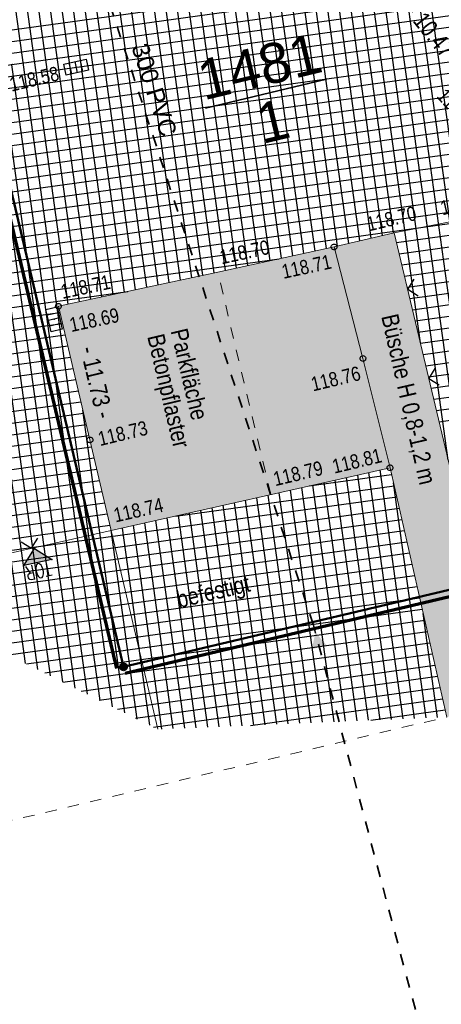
# Model space of a CAD drawing. Header units: metres. Extents: x 311004 to 311786, y 5688269 to 5688759.
# Tile 32 of 96: x 311174 to 311183, y 5688434 to 5688455. Entities that reach past the tile are written whole.
import ezdxf

# ---------------------------------------------------------------- set-up
doc = ezdxf.new("R2010")
doc.units = ezdxf.units.M
for name, pattern in [('1600.2028', [0]), ('2.10', [0.5, 0.25, -0.25]), ('2.35', [0]), ('2.51', [0.5, 0.25, -0.25]), ('2.604', [0]), ('2.611', [0]), ('2.74', [0])]:
    doc.linetypes.add(name, pattern=pattern)
doc.layers.get('0').update_dxf_attribs({"color": 1, "linetype": 'CONTINUOUS'})
for name, color, linetype in [('Bandagierung', 7, 'CONTINUOUS'), ('Bemaßung', 5, 'CONTINUOUS'), ('Einfriedung', 200, 'CONTINUOUS'), ('Einläufe', 161, 'CONTINUOUS'), ('Flurstücke_Grenzpunkte', 51, 'CONTINUOUS'), ('Gelände', 92, 'CONTINUOUS'), ('Mauern', 32, 'CONTINUOUS'), ('Nutzungsart', 92, 'CONTINUOUS'), ('Oberflächen', 7, 'CONTINUOUS'), ('RWL', 5, 'CONTINUOUS'), ('Schraffuren', 7, 'CONTINUOUS'), ('Straße', 7, 'CONTINUOUS'), ('Tore_Türen', 7, 'CONTINUOUS')]:
    doc.layers.add(name, color=color, linetype=linetype)
doc.styles.add('Bemaßung', font='Arial Narrow.ttf')
doc.styles.add('Geländehöhe', font='Arial Narrow.ttf')
doc.styles.add('K 10 700 - Schrägstrich als Bruchstrich interpretiert', font='Arial.ttf')
doc.styles.add('Oberflächenmaterial', font='Arial Narrow.ttf')
doc.styles.add('RW Haltungstext', font='Arial.ttf')
doc.styles.add('SIMPLEX', font='SIMPLEX')

# ---------------------------------------------------------------- blocks, each defined once
blk = doc.blocks.new('Einlauf mittig')
at = {"color": 0, "lineweight": -2}
blk.add_lwpolyline([(-0.5, 0.25), (0.5, 0.25), (0.5, -0.25), (-0.5, -0.25)], close=True, dxfattribs=at)
for points in [[(-0.25, 0.25), (-0.25, -0.25)], [(0, -0.25), (0, 0.25)], [(0.25, 0.25), (0.25, -0.25)]]:
    blk.add_lwpolyline(points, dxfattribs=at)
blk.add_point((0, 0), dxfattribs=at)
blk = doc.blocks.new('S2.112', base_point=(0, -0.25))
blk.add_hatch(color=7).paths.add_polyline_path([(-0.25, 0), (0.25, 0), (0, -0.25)], flags=0)
at = {"color": 0, "lineweight": -2}
blk.add_lwpolyline([(-0.25, 0), (0.25, 0), (0, -0.25)], close=True, dxfattribs=at)
for p in [(-0.25, 0), (0.25, 0), (0, -0.25)]:
    blk.add_point(p, dxfattribs=at)
at = {"color": 7, "style": 'SIMPLEX', "width": 0.7}
blk.add_text('TOR', height=0.25, dxfattribs=at).set_placement((-0.20513, 0.021498))
blk = doc.blocks.new('Grenzpunkt')
at = {"color": 0, "lineweight": -2}
blk.add_lwpolyline([(0.433013, -0.25, -0.5773502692), (-0.433013, -0.25, -0.5773502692), (0, 0.5, -0.5773502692)], format="xyb", close=True, dxfattribs=at)
blk = doc.blocks.new('Einlauf', base_point=(0, 0.25))
at = {"color": 0, "lineweight": -2}
blk.add_lwpolyline([(-0.5, 0.25), (0.5, 0.25), (0.5, -0.25), (-0.5, -0.25)], close=True, dxfattribs=at)
for points in [[(-0.25, -0.25), (-0.25, 0.25)], [(0, 0.25), (0, -0.25)], [(0.25, 0.25), (0.25, -0.25)]]:
    blk.add_lwpolyline(points, dxfattribs=at)
blk.add_point((0, 0), dxfattribs=at)
blk = doc.blocks.new('Grenzpunkt_ Abm. nach Quellenlage n. zu spezifizieren')
at = {"lineweight": -2}
blk.add_hatch(color=0, dxfattribs=at).paths.add_polyline_path([(0.165, 0), (0.159378, -0.042705), (0.142894, -0.0825), (0.116673, -0.116673), (0.0825, -0.142894), (0.042705, -0.159378), (0, -0.165), (-0.042705, -0.159378), (-0.0825, -0.142894), (-0.116673, -0.116673), (-0.142894, -0.0825), (-0.159378, -0.042705), (-0.165, 0), (-0.159378, 0.042705), (-0.142894, 0.0825), (-0.116673, 0.116673), (-0.0825, 0.142894), (-0.042705, 0.159378), (0, 0.165), (0.042705, 0.159378), (0.0825, 0.142894), (0.116673, 0.116673), (0.142894, 0.0825), (0.159378, 0.042705)], flags=0)
at = {"color": 0, "lineweight": -2}
blk.add_lwpolyline([(0.142894, -0.0825, -0.577350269), (-0.142894, -0.0825, -0.577350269), (0, 0.165, -0.577350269)], format="xyb", close=True, dxfattribs=at)
blk = doc.blocks.new('O93')
at = {"layer": 'Flurstücke_Grenzpunkte', "color": 7, "linetype": '1600.2028', "lineweight": 50}
blk.add_lwpolyline([(311177.117, 5688460.902), (311171.797, 5688459.658), (311173.467, 5688452.609), (311176.172, 5688441.195), (311194.642, 5688445.565), (311188.199, 5688450.527, -0.13930701), (311181.713, 5688458.578, 0.328064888)], format="xyb", close=True, dxfattribs=at)
at = {"layer": 'Flurstücke_Grenzpunkte', "color": 7, "lineweight": 35, "insert": (311179.283863, 5688453.704926), "char_height": 0.875, "attachment_point": 5, "rotation": 13.4999787, "line_spacing_factor": 0.84, "style": 'K 10 700 - Schrägstrich als Bruchstrich interpretiert'}
blk.add_mtext('\\S1481/1;', dxfattribs=at)
blk = doc.blocks.new('O330')
at = {"layer": 'Flurstücke_Grenzpunkte', "color": 7, "linetype": '1600.2028', "lineweight": 50}
blk.add_lwpolyline([(311168.633, 5688473.009), (311171.797, 5688459.658), (311177.117, 5688460.902, -0.328064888), (311181.713, 5688458.578, 0.13930701), (311188.199, 5688450.527), (311194.642, 5688445.565)], format="xyb", dxfattribs=at)
blk = doc.blocks.new('O358')
at = {"layer": 'Flurstücke_Grenzpunkte', "color": 7, "linetype": '1600.2028', "lineweight": 50}
blk.add_lwpolyline([(311194.642, 5688445.565), (311176.172, 5688441.195), (311173.467, 5688452.609), (311110.925, 5688437.256), (311109.878, 5688441.656), (311007.011, 5688417.298)], dxfattribs=at)
blk = doc.blocks.new('*X65')
at = {"color": 7, "linetype": '2.611', "lineweight": 25, "true_color": 0xffe5e5}
for p, q in [((311181.578772, 5688450.553278), (311180.111769, 5688461.134225)), ((311181.823169, 5688450.610936), (311180.355639, 5688461.195685)), ((311182.067566, 5688450.668595), (311180.604864, 5688461.218525)), ((311180.60076, 5688450.325692), (311179.136288, 5688460.888386)), ((311180.84558, 5688450.380303), (311179.380158, 5688460.949846)), ((311181.089977, 5688450.437961), (311179.624028, 5688461.011306)), ((311181.334375, 5688450.49562), (311179.867899, 5688461.072766)), ((311179.865711, 5688450.166113), (311178.404677, 5688460.704007)), ((311180.110727, 5688450.219306), (311178.648547, 5688460.765467)), ((311180.355744, 5688450.272499), (311178.892418, 5688460.826927)), ((311178.885645, 5688449.953341), (311177.425287, 5688460.486365)), ((311179.130662, 5688450.006534), (311177.67018, 5688460.540445)), ((311179.375678, 5688450.059727), (311177.915074, 5688460.594526)), ((311179.620695, 5688450.11292), (311178.159967, 5688460.648606)), ((311177.905435, 5688449.74161), (311176.445713, 5688460.270045)), ((311178.150561, 5688449.794016), (311176.690606, 5688460.324125)), ((311178.395613, 5688449.846954), (311176.9355, 5688460.378205)), ((311178.640629, 5688449.900148), (311177.180393, 5688460.432285)), ((311176.924933, 5688449.531986), (311175.466139, 5688460.053724)), ((311177.170059, 5688449.584392), (311175.711033, 5688460.107805)), ((311177.415184, 5688449.636798), (311175.955926, 5688460.161885)), ((311177.66031, 5688449.689204), (311176.20082, 5688460.215965)), ((311182.653258, 5688448.264628), (311181.002182, 5688460.173223)), ((311175.944431, 5688449.322361), (311174.486566, 5688459.837404)), ((311176.189557, 5688449.374767), (311174.731459, 5688459.891484)), ((311176.434682, 5688449.427173), (311174.976353, 5688459.945564)), ((311176.679808, 5688449.47958), (311175.221246, 5688459.999644)), ((311174.963929, 5688449.112737), (311173.506992, 5688459.621084)), ((311175.209055, 5688449.165143), (311173.751885, 5688459.675164)), ((311175.45418, 5688449.217549), (311173.996779, 5688459.729244)), ((311175.699306, 5688449.269955), (311174.241672, 5688459.783324)), ((311175.116314, 5688440.732017), (311172.527418, 5688459.404763)), ((311175.387445, 5688440.596862), (311172.772312, 5688459.458843)), ((311175.658575, 5688440.461706), (311173.017205, 5688459.512923)), ((311175.929705, 5688440.32655), (311173.262099, 5688459.567004)), ((311174.031794, 5688441.27264), (311171.547845, 5688459.188443)), ((311174.302924, 5688441.137484), (311171.792738, 5688459.242523)), ((311174.574054, 5688441.002329), (311172.037632, 5688459.296603)), ((311174.845184, 5688440.867173), (311172.282525, 5688459.350683)), ((311183.26037, 5688445.706159), (311181.3995, 5688459.12792)), ((311183.867482, 5688443.147689), (311181.746821, 5688458.443228)), ((311184.474594, 5688440.58922), (311182.088623, 5688457.798344)), ((311184.745476, 5688440.455852), (311182.429826, 5688457.157775)), ((311184.989963, 5688440.512863), (311182.770713, 5688456.519492)), ((311164.892392, 5688453.871762), (311182.854737, 5688456.362164)), ((311164.950552, 5688453.627434), (311182.980238, 5688456.127172)), ((311165.008712, 5688453.383106), (311183.105739, 5688455.892181)), ((311165.066872, 5688453.138778), (311183.231241, 5688455.65719)), ((311165.125032, 5688452.894451), (311183.356742, 5688455.422199)), ((311165.183192, 5688452.650123), (311183.482243, 5688455.187208)), ((311165.241353, 5688452.405795), (311183.607744, 5688454.952217)), ((311165.299513, 5688452.161467), (311183.733246, 5688454.717225)), ((311165.357673, 5688451.91714), (311183.858747, 5688454.482234)), ((311165.415833, 5688451.672812), (311183.984248, 5688454.247243)), ((311165.473993, 5688451.428484), (311184.14734, 5688454.017464)), ((311165.532153, 5688451.184156), (311184.351197, 5688453.793336)), ((311165.590313, 5688450.939829), (311184.610898, 5688453.576951)), ((311165.648473, 5688450.695501), (311184.8706, 5688453.360566)), ((311165.706633, 5688450.451173), (311185.130301, 5688453.144181)), ((311165.764794, 5688450.206846), (311185.390002, 5688452.927796)), ((311165.822954, 5688449.962518), (311185.649704, 5688452.711412)), ((311165.881114, 5688449.71819), (311185.909405, 5688452.495027)), ((311165.939274, 5688449.473862), (311186.169106, 5688452.278642)), ((311165.997434, 5688449.229535), (311186.428808, 5688452.062257)), ((311166.055594, 5688448.985207), (311186.688509, 5688451.845872)), ((311166.113754, 5688448.740879), (311186.948211, 5688451.629487)), ((311165.781135, 5688448.442371), (311187.207912, 5688451.413102)), ((311182.132996, 5688450.457095), (311187.467613, 5688451.196717)), ((311182.190979, 5688450.212743), (311187.727315, 5688450.980332)), ((311182.248963, 5688449.968391), (311187.987016, 5688450.763947)), ((311182.306947, 5688449.724039), (311188.246717, 5688450.547562)), ((311182.36493, 5688449.479686), (311188.5242, 5688450.333643)), ((311164.380601, 5688447.995802), (311179.56787, 5688450.101452)), ((311182.422914, 5688449.235334), (311188.806164, 5688450.120344)), ((311182.480897, 5688448.990982), (311189.088128, 5688449.907046)), ((311182.538881, 5688448.74663), (311189.370092, 5688449.693748)), ((311164.439212, 5688447.751537), (311176.268127, 5688449.391565)), ((311182.596864, 5688448.502278), (311189.652057, 5688449.48045)), ((311182.654848, 5688448.257925), (311189.934021, 5688449.267151)), ((311164.497823, 5688447.507272), (311174.781588, 5688448.933071)), ((311182.712832, 5688448.013573), (311190.215985, 5688449.053853)), ((311164.556434, 5688447.263006), (311174.839232, 5688448.688672)), ((311182.770815, 5688447.769221), (311190.497949, 5688448.840555)), ((311164.615045, 5688447.018741), (311174.896876, 5688448.444273)), ((311182.828799, 5688447.524869), (311190.779914, 5688448.627257)), ((311182.886782, 5688447.280517), (311191.061878, 5688448.413958)), ((311164.673657, 5688446.774476), (311174.954519, 5688448.199873)), ((311182.944766, 5688447.036164), (311191.343842, 5688448.20066)), ((311164.732268, 5688446.530211), (311175.012163, 5688447.955474)), ((311183.00275, 5688446.791812), (311191.625807, 5688447.987362)), ((311170.759699, 5688447.113497), (311175.069807, 5688447.711075)), ((311183.060733, 5688446.54746), (311191.907771, 5688447.774064)), ((311171.392859, 5688446.94889), (311175.127451, 5688447.466675)), ((311171.622025, 5688446.728272), (311175.185094, 5688447.222276)), ((311171.714168, 5688446.488656), (311175.242738, 5688446.977877)), ((311171.769886, 5688446.243989), (311175.300382, 5688446.733477)), ((311176.200835, 5688440.191394), (311175.284421, 5688446.801148)), ((311171.825603, 5688445.999323), (311175.358025, 5688446.489078)), ((311171.881321, 5688445.754657), (311175.415669, 5688446.244679)), ((311171.937039, 5688445.50999), (311175.473128, 5688446.000254)), ((311171.992756, 5688445.265324), (311175.530469, 5688445.755812)), ((311172.048474, 5688445.020657), (311175.58781, 5688445.511371)), ((311182.27625, 5688440.06141), (311181.530775, 5688445.438243)), ((311182.527158, 5688440.072111), (311181.775533, 5688445.493304)), ((311172.104192, 5688444.775991), (311175.645151, 5688445.26693)), ((311180.227717, 5688445.145109), (311182.025542, 5688445.39437)), ((311181.272619, 5688440.018608), (311180.551745, 5688445.218002)), ((311181.523527, 5688440.029308), (311180.796503, 5688445.273062)), ((311181.774435, 5688440.040009), (311181.04126, 5688445.328123)), ((311182.025342, 5688440.050709), (311181.286018, 5688445.383183)), ((311182.778066, 5688440.082811), (311182.066844, 5688445.212589)), ((311172.159909, 5688444.531325), (311175.702492, 5688445.022489)), ((311177.303585, 5688444.487299), (311182.081136, 5688445.149686)), ((311180.268988, 5688439.975805), (311179.572715, 5688444.99776)), ((311180.519896, 5688439.986506), (311179.817473, 5688445.052821)), ((311180.770803, 5688439.997206), (311180.06223, 5688445.107881)), ((311181.021711, 5688440.007907), (311180.306988, 5688445.162941)), ((311172.215627, 5688444.286658), (311175.759833, 5688444.778047)), ((311172.38278, 5688443.552659), (311182.13673, 5688444.905002)), ((311179.265357, 5688439.933003), (311178.593685, 5688444.777519)), ((311179.516264, 5688439.943703), (311178.838443, 5688444.832579)), ((311179.767172, 5688439.954404), (311179.0832, 5688444.887639)), ((311180.01808, 5688439.965104), (311179.327958, 5688444.9427)), ((311172.438497, 5688443.307993), (311182.192323, 5688444.660319)), ((311178.261725, 5688439.8902), (311177.614655, 5688444.557277)), ((311178.512633, 5688439.900901), (311177.859413, 5688444.612338)), ((311178.763541, 5688439.911601), (311178.10417, 5688444.667398)), ((311179.014449, 5688439.922302), (311178.348928, 5688444.722458)), ((311172.271344, 5688444.041992), (311175.817174, 5688444.533606)), ((311172.494215, 5688443.063326), (311182.247917, 5688444.415635)), ((311177.509002, 5688439.858098), (311176.880383, 5688444.392096)), ((311177.75991, 5688439.868799), (311177.12514, 5688444.447156)), ((311178.010818, 5688439.879499), (311177.369898, 5688444.502217)), ((311172.327062, 5688443.797326), (311175.874515, 5688444.289165)), ((311172.549933, 5688442.81866), (311182.30351, 5688444.170952)), ((311176.471965, 5688440.056239), (311175.900368, 5688444.178958)), ((311176.743095, 5688439.921083), (311176.14611, 5688444.226915)), ((311177.007186, 5688439.836697), (311176.390868, 5688444.281975)), ((311177.258094, 5688439.847398), (311176.635625, 5688444.337036)), ((311172.60565, 5688442.573994), (311182.359104, 5688443.926268)), ((311172.661368, 5688442.329327), (311182.414697, 5688443.681584)), ((311172.717085, 5688442.084661), (311182.470291, 5688443.436901)), ((311172.867351, 5688441.853103), (311182.525884, 5688443.192217)), ((311173.263486, 5688441.655634), (311182.581478, 5688442.947534)), ((311173.65962, 5688441.458165), (311182.637072, 5688442.70285)), ((311174.055754, 5688441.260696), (311182.692665, 5688442.458167)), ((311174.451889, 5688441.063227), (311182.748259, 5688442.213483)), ((311183.028974, 5688440.093512), (311182.714368, 5688442.362647)), ((311174.848023, 5688440.865758), (311182.803852, 5688441.968799)), ((311175.244157, 5688440.668289), (311182.859446, 5688441.724116)), ((311175.640292, 5688440.47082), (311182.915039, 5688441.479432)), ((311176.036426, 5688440.273351), (311182.970633, 5688441.234749)), ((311176.432561, 5688440.075882), (311183.026226, 5688440.990065)), ((311176.828695, 5688439.878413), (311183.08182, 5688440.745381)), ((311178.943983, 5688439.919297), (311183.137413, 5688440.500698)), ((311181.573113, 5688440.031423), (311183.193007, 5688440.256014))]:
    blk.add_line(p, q, dxfattribs=at)
blk = doc.blocks.new('S2.97')
at = {"color": 0, "lineweight": -2}
blk.add_lwpolyline([(-0.5, 0.5), (0, 0), (0.5, 0.5)], dxfattribs=at)
blk = doc.blocks.new('Zugangspfeil', base_point=(0, -0.5))
at = {"lineweight": -2}
blk.add_hatch(color=0, dxfattribs=at).paths.add_polyline_path([(0, -0.166666), (-0.333334, 0.5), (0.333334, 0.5)], flags=0)

msp = doc.modelspace()

# ---------------------------------------------------------------- hatches: boundary and pattern name
at = {"layer": 'Schraffuren', "lineweight": 25, "true_color": 0xf0fff0}
msp.add_hatch(color=7, dxfattribs=at).paths.add_polyline_path([(311183.24, 5688445.792), (311184.518785, 5688440.402991), (311183.228, 5688440.102), (311181.998017, 5688445.517809), (311181.992, 5688445.542), (311181.399, 5688447.926), (311180.768, 5688450.362), (311182.082, 5688450.672)], flags=0)
at = {"layer": 'Schraffuren', "lineweight": 25, "true_color": 0xffe5e5}
msp.add_hatch(color=7, dxfattribs=at).paths.add_polyline_path([(311175.902, 5688444.172), (311175.438, 5688446.15), (311174.75, 5688449.067), (311178.23, 5688449.811), (311180.768, 5688450.362), (311181.399, 5688447.926), (311181.992, 5688445.542), (311179.388612, 5688444.956345)], flags=0)

# ---------------------------------------------------------------- linework, layer by layer
at = {"layer": 'Bandagierung', "color": 200, "linetype": '2.604', "lineweight": 70, "true_color": 0xbf00e5}
for p, q in [((311176.026043, 5688441.16041), (311173.321043, 5688452.57441)), ((311194.676536, 5688445.41903), (311176.206536, 5688441.04903))]:
    msp.add_line(p, q, dxfattribs=at)
at = {"layer": 'Einfriedung', "color": 7, "linetype": '2.74', "lineweight": 18}
for p, q in [((311182.082, 5688450.672, 118.695), (311183.298, 5688450.911, 118.717)), ((311184.518785, 5688440.402991), (311182.082, 5688450.672, 118.695)), ((311172.418, 5688443.398, 118.727), (311175.902, 5688444.172, 118.745))]:
    msp.add_line(p, q, dxfattribs=at)
at = {"layer": 'Nutzungsart', "color": 7, "linetype": '2.10', "lineweight": 13}
for p, q in [((311179.388612, 5688444.956345), (311178.23, 5688449.811, 118.705)), ((311173.009, 5688437.674), (311183.228, 5688440.102))]:
    msp.add_line(p, q, dxfattribs=at)
at = {"layer": 'Nutzungsart', "color": 7, "true_color": 0xffffff}
msp.add_point((311179.377, 5688445.005, 118.788), dxfattribs=at)
at = {"layer": 'RWL', "color": 160, "linetype": '2.51', "lineweight": 35, "true_color": 0x3354ff}
for p, q in [((311180.318, 5688442.109), (311172.721, 5688465.258, 118.674)), ((311187.158, 5688416.318), (311180.318, 5688442.109))]:
    msp.add_line(p, q, dxfattribs=at)
at = {"layer": 'Straße', "color": 7, "linetype": '2.35', "lineweight": 18}
for p, q in [((311182.082, 5688450.672, 118.695), (311180.768, 5688450.362, 118.709)), ((311178.23, 5688449.811, 118.705), (311180.768, 5688450.362, 118.709)), ((311180.768, 5688450.362, 118.709), (311181.399, 5688447.926, 118.756)), ((311174.75, 5688449.067, 118.713), (311178.23, 5688449.811, 118.705)), ((311175.438, 5688446.15, 118.732), (311174.75, 5688449.067, 118.713)), ((311181.992, 5688445.542, 118.807), (311181.399, 5688447.926, 118.756)), ((311175.438, 5688446.15, 118.732), (311176.919851, 5688439.832972)), ((311175.902, 5688444.172, 118.745), (311181.992, 5688445.542, 118.807)), ((311183.228, 5688440.102), (311181.992, 5688445.542, 118.807))]:
    msp.add_line(p, q, dxfattribs=at)

# ---------------------------------------------------------------- block references
at = {"layer": 'Einfriedung', "color": 7, "xscale": 0.375}
for p, yscale, rotation in [((311182.376858, 5688449.429421), -0.375, 103.34910389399), ((311182.838625, 5688447.483458), -0.375, 103.34910389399), ((311174.16, 5688443.785, 118.736), 0.375, 12.525325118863)]:
    msp.add_blockref('S2.97', p, dxfattribs=dict(at, yscale=yscale, rotation=rotation))
at = {"layer": 'Einläufe', "color": 160, "true_color": 0x3354ff, "xscale": 0.5, "yscale": 0.5}
for name, p, rotation in [('Einlauf mittig', (311175.136, 5688454.285, 118.585), 192.328035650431), ('Einlauf', (311174.777, 5688448.812, 118.694), 283.2711711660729)]:
    msp.add_blockref(name, p, dxfattribs=dict(at, rotation=rotation))
at = {"layer": 'Flurstücke_Grenzpunkte', "color": 7, "true_color": 0xffffff}
for name in ['O330', 'O93', 'O358']:
    msp.add_blockref(name, (0, 0), dxfattribs=at)
at = {"layer": 'Flurstücke_Grenzpunkte', "color": 7, "xscale": 0.5, "yscale": 0.5}
msp.add_blockref('Grenzpunkt_ Abm. nach Quellenlage n. zu spezifizieren', (311176.172, 5688441.195), dxfattribs=at)
at = {"layer": 'RWL', "color": 160, "true_color": 0x3354ff, "xscale": 0.5, "yscale": 0.5, "rotation": 194.853614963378}
msp.add_blockref('Zugangspfeil', (311180.318, 5688442.109), dxfattribs=at)
at = {"layer": 'Schraffuren', "color": 7, "true_color": 0xffffff}
msp.add_blockref('*X65', (0, 0), dxfattribs=at)
at = {"layer": 'Straße', "color": 7, "xscale": 0.125, "yscale": 0.125, "rotation": 13.499999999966}
for p in [(311180.768, 5688450.362, 118.709), (311174.75, 5688449.067, 118.713), (311181.399, 5688447.926, 118.756), (311175.438, 5688446.15, 118.732), (311181.992, 5688445.542, 118.807)]:
    msp.add_blockref('Grenzpunkt', p, dxfattribs=at)
at = {"layer": 'Tore_Türen', "color": 7, "xscale": 1.25, "yscale": 1.25, "rotation": 192.525328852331}
msp.add_blockref('S2.112', (311174.23, 5688443.778, 118.732), dxfattribs=at)

# ---------------------------------------------------------------- texts
at = {"layer": 'Bemaßung', "color": 7, "lineweight": 18, "char_height": 0.375, "line_spacing_factor": 0.84, "style": 'Bemaßung'}
for s, insert, attachment_point, rotation in [('- 10.47 -', (311183.604842, 5688454.482984), 3, 308.8553872), ('- 11.73 -', (311175.399595, 5688447.364129), 8, 283.3325187)]:
    msp.add_mtext(s, dxfattribs=dict(at, insert=insert, attachment_point=attachment_point, rotation=rotation))
at = {"layer": 'Flurstücke_Grenzpunkte', "color": 7, "lineweight": 35, "insert": (311179.283863, 5688453.704926), "char_height": 0.875, "attachment_point": 5, "rotation": 13.4999787, "line_spacing_factor": 0.84, "style": 'K 10 700 - Schrägstrich als Bruchstrich interpretiert'}
msp.add_mtext('\\S1481/1;', dxfattribs=at)
at = {"layer": 'Gelände', "color": 7, "lineweight": 18, "char_height": 0.3125, "line_spacing_factor": 0.84, "style": 'Geländehöhe'}
for s, insert, attachment_point, rotation in [('118.58', (311174.752725, 5688454.154829, 118.585), 6, 13.5181837), ('118.72', (311183.135735, 5688451.046133, 118.717), 7, 13.5181837), ('118.70', (311182.06118, 5688450.822644, 118.695), 8, 13.5181837), ('118.70', (311178.312136, 5688449.97574, 118.705), 7, 12.2488512), ('118.71', (311180.66905, 5688450.201376, 118.709), 3, 12.2488512), ('118.71', (311174.839644, 5688449.219672, 118.713), 7, 12.0677415), ('118.69', (311174.964697, 5688448.808039, 118.694), 1, 12.0677415), ('118.76', (311181.301143, 5688447.766198, 118.756), 3, 13.5181837), ('118.73', (311175.622441, 5688446.163625, 118.732), 4, 13.5181837), ('118.81', (311181.838974, 5688445.663741, 118.807), 9, 13.5181837), ('118.79', (311179.48719, 5688445.1339, 118.788), 7, 13.5181837), ('118.74', (311175.997389, 5688444.342852, 118.745), 7, 12.6781448)]:
    msp.add_mtext(s, dxfattribs=dict(at, insert=insert, attachment_point=attachment_point, rotation=rotation))
at = {"layer": 'Mauern', "color": 7, "lineweight": 18, "insert": (311183.915535, 5688453.737928, 118.836), "char_height": 0.3125, "attachment_point": 2, "rotation": 312.1784611, "line_spacing_factor": 0.84, "style": 'Geländehöhe'}
msp.add_mtext('OKM\\P118.84', dxfattribs=at)
at = {"layer": 'Oberflächen', "color": 7, "lineweight": 18, "char_height": 0.375, "attachment_point": 7, "line_spacing_factor": 0.84, "style": 'Oberflächenmaterial'}
for s, insert, rotation in [('Büsche H 0,8-1,2 m', (311181.728773, 5688448.830837), 282.8291109), ('Parkfläche\\PBetonpflaster', (311176.576565, 5688448.381868), 283.2711752), ('befestigt', (311177.409397, 5688442.367476), 13.2105962)]:
    msp.add_mtext(s, dxfattribs=dict(at, insert=insert, rotation=rotation))
at = {"layer": 'RWL', "color": 160, "lineweight": 25, "true_color": 0x3354ff, "insert": (311176.662021, 5688453.730272), "char_height": 0.375, "attachment_point": 8, "rotation": 288.1687143, "line_spacing_factor": 0.84, "style": 'RW Haltungstext'}
msp.add_mtext('300 PVC', dxfattribs=at)

doc.saveas('drawing.dxf')
